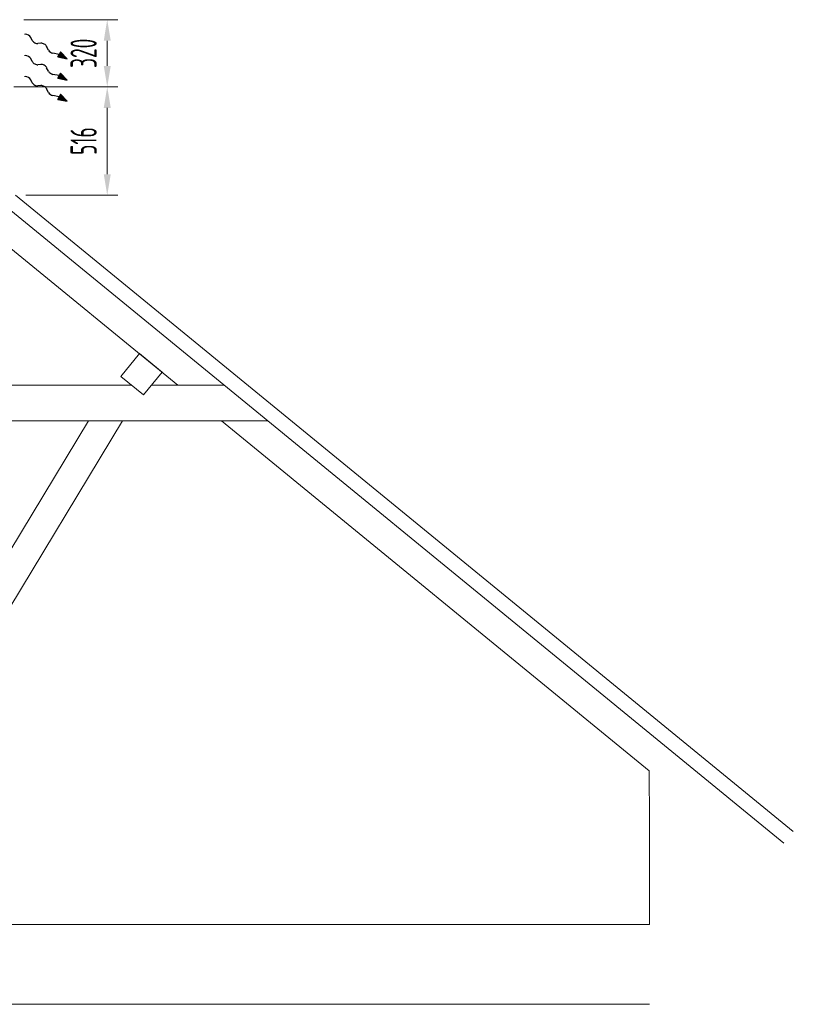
# Model space of a CAD drawing. Header units: millimetres. Extents: x 15940 to 92175, y -24684 to 227664.
# Tile 130 of 132: x 56434 to 60119, y 222079 to 226768. Entities that reach past the tile are written whole.
import ezdxf

# ---------------------------------------------------------------- set-up
doc = ezdxf.new("R2010")
doc.units = ezdxf.units.MM
doc.header["$LTSCALE"] = 0.05
doc.linetypes.add('phl_thick', pattern=[0])
doc.layers.add('VZT_50 POPIS - OBECNE', color=7, linetype='Continuous', lineweight=13)
doc.styles.add('EVORA_125', font='isocp.shx', dxfattribs={"width": 0.6, "height": 125})

msp = doc.modelspace()

# ---------------------------------------------------------------- linework, layer by layer
at = {"layer": 'VZT_50 POPIS - OBECNE', "linetype": 'phl_thick'}
for p, q in [((56453.6, 226767.5), (56900.7, 226767.5)), ((56850.7, 226547.5), (56850.7, 226667.5)), ((56406, 226447.5), (56900.7, 226447.5)), ((56463.5, 226447.5), (56900.7, 226447.5)), ((56850.7, 226031.6), (56850.7, 226347.5)), ((56463.5, 225931.6), (56900.7, 225931.6))]:
    msp.add_line(p, q, dxfattribs=at)
at = {"layer": 'VZT_50 POPIS - OBECNE'}
for p, q in [((56460.6, 226698), (56457, 226697.9)), ((56460.6, 226597.2), (56457, 226597.1)), ((56460.6, 226496.4), (56457, 226496.3))]:
    msp.add_line(p, q, dxfattribs=at)
at = {"layer": 'VZT_50 POPIS - OBECNE', "color": 0, "lineweight": -2}
for p, q in [((56493.8, 226669.2), (56486.6, 226682.8)), ((56535.1, 226655.1), (56520.8, 226654.1)), ((56571.2, 226622.7), (56562.1, 226639.9)), ((56621.8, 226602.1), (56592.1, 226608)), ((56615, 226589.9), (56621.8, 226602.1)), ((56615, 226589.9), (56659.3, 226581.1)), ((56628.6, 226614.3), (56621.8, 226602.1)), ((56659.3, 226581.1), (56628.6, 226614.3)), ((56493.8, 226568.4), (56486.6, 226582)), ((56535.1, 226554.3), (56520.8, 226553.3)), ((56571.2, 226521.9), (56562.1, 226539.1)), ((56621.8, 226501.3), (56592.1, 226507.2)), ((56615, 226489.1), (56621.8, 226501.3)), ((56628.6, 226513.5), (56621.8, 226501.3)), ((56659.3, 226480.3), (56628.6, 226513.5)), ((56493.8, 226467.6), (56486.6, 226481.2)), ((56535.1, 226453.5), (56520.8, 226452.5)), ((56615, 226489.1), (56659.3, 226480.3)), ((56571.2, 226421.1), (56562.1, 226438.3)), ((56621.8, 226400.5), (56592.1, 226406.4)), ((56615, 226388.3), (56621.8, 226400.5)), ((56628.6, 226412.7), (56621.8, 226400.5)), ((56659.3, 226379.5), (56628.6, 226412.7)), ((56615, 226388.3), (56659.3, 226379.5))]:
    msp.add_line(p, q, dxfattribs=at)
at = {"layer": 'VZT_50 POPIS - OBECNE', "color": 8, "linetype": 'phl_thick'}
for p, q in [((56413.5, 225931.6), (60119.2, 222901.3)), ((56356, 225887.8), (60074.6, 222846.8)), ((57187, 225027.8), (56356, 225707.3)), ((56915.1, 225069.3), (57003.8, 225177.7)), ((57003.8, 225177.7), (57112.1, 225089)), ((57112.1, 225089), (57023.5, 224980.7)), ((57023.5, 224980.7), (56915.1, 225069.3)), ((55689, 225027.8), (56965.8, 225027.8)), ((57062.1, 225027.8), (57408.1, 225027.8)), ((55394.6, 224857.8), (57616, 224857.8)), ((56923.4, 224857.8), (55610.2, 222685.7)), ((55610.2, 222953.4), (56761.6, 224857.8)), ((59433.1, 223191.1), (57394.9, 224857.8)), ((59433.7, 222949.5), (59433.1, 223191.1)), ((59433.7, 222459.2), (59433.7, 222949.5)), ((51764.5, 222459.2), (59433.7, 222459.2)), ((50880.7, 222079.2), (59433.7, 222079.2))]:
    msp.add_line(p, q, dxfattribs=at)
at = {"layer": 'VZT_50 POPIS - OBECNE', "color": 0, "lineweight": -2}
for centre, start_param, end_param in [((56468.6, 226682.2), 0.766537, 2.320574), ((56511.8, 226669.8), 3.908129, 5.516649), ((56544.1, 226639.4), 0.766537, 2.375056), ((56468.6, 226581.4), 0.766537, 2.320574), ((56589.3, 226623.2), 3.908129, 5.191299), ((56511.8, 226569), 3.908129, 5.516649), ((56544.1, 226538.6), 0.766537, 2.375056), ((56468.6, 226480.6), 0.766537, 2.320574), ((56589.3, 226522.4), 3.908129, 5.191299), ((56511.8, 226468.2), 3.908129, 5.516649), ((56544.1, 226437.8), 0.766537, 2.375056), ((56589.3, 226421.6), 3.908129, 5.191299)]:
    msp.add_ellipse(centre, major_axis=(18.8, -10.5), ratio=0.625, start_param=start_param, end_param=end_param, dxfattribs=at)
at = {"layer": 'VZT_50 POPIS - OBECNE', "linetype": 'phl_thick'}
for points in [[(56834.1, 226667.5), (56867.4, 226667.5), (56850.7, 226767.5)], [(56834.1, 226547.5), (56867.4, 226547.5), (56850.7, 226447.5)], [(56834.1, 226347.5), (56867.4, 226347.5), (56850.7, 226447.5)], [(56834.1, 226031.6), (56867.4, 226031.6), (56850.7, 225931.6)]]:
    msp.add_solid(points, dxfattribs=at)
at = {"layer": 'VZT_50 POPIS - OBECNE', "color": 0, "lineweight": -2}
for points in [[(56615, 226589.9), (56628.6, 226614.3), (56659.3, 226581.1)], [(56615, 226489.1), (56628.6, 226513.5), (56659.3, 226480.3)], [(56615, 226388.3), (56628.6, 226412.7), (56659.3, 226379.5)]]:
    msp.add_solid(points, dxfattribs=at)

# ---------------------------------------------------------------- texts
at = {"layer": 'VZT_50 POPIS - OBECNE', "linetype": 'phl_thick', "char_height": 125, "attachment_point": 5, "rotation": 90, "style": 'EVORA_125'}
for s, insert in [('\\A1;320', (56738.2, 226607.5)), ('\\A1;516', (56738.2, 226189.6))]:
    msp.add_mtext(s, dxfattribs=dict(at, insert=insert))

doc.saveas('drawing.dxf')
